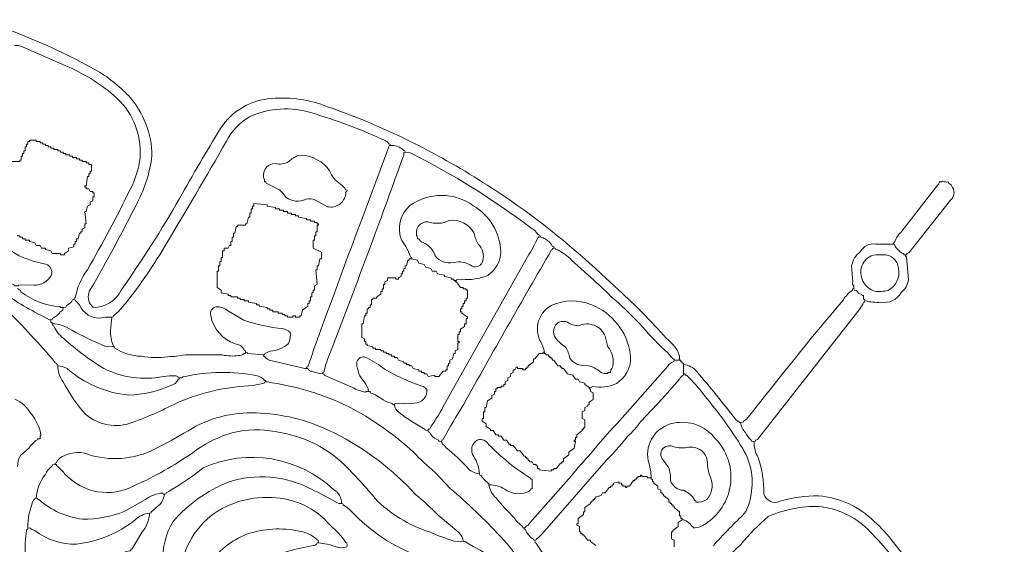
# Model space of a CAD drawing. Header units: millimetres. Extents: x 3818 to 296698, y 517 to 278183.
# Tile 5 of 5: x 112352 to 280946, y 178097 to 267945. Entities that reach past the tile are written whole.
import ezdxf

# ---------------------------------------------------------------- set-up
doc = ezdxf.new("R2010")
doc.units = ezdxf.units.MM
for name, color, linetype, lineweight in [('01_MAIN_BUILDING_CLOSED', 7, 'Continuous', 13), ('02_PERIPHERAL_BUILDINGS', 7, 'Continuous', 13), ('03_POOLS_AND_WATER', 7, 'Continuous', 13), ('04_PATHS_ISLANDS_AND_BRIDGES', 7, 'Continuous', 13)]:
    doc.layers.add(name, color=color, linetype=linetype, lineweight=lineweight)

msp = doc.modelspace()

# ---------------------------------------------------------------- linework, layer by layer
at = {"layer": '01_MAIN_BUILDING_CLOSED', "linetype": 'Continuous'}
msp.add_lwpolyline([(111997, 191450, -0.1554061), (112472, 193317), (113946, 194619, -0.0986805), (115347, 195996), (115416, 196158), (115856, 196181), (115861, 196629), (115990, 196712, 0.1470855), (114308, 200419, 0.1593665), (111528, 202963, 0.1168201)], format="xyb", dxfattribs=at)
at = {"layer": '02_PERIPHERAL_BUILDINGS', "linetype": 'Continuous'}
for points in [[(186921, 223264), (186921, 223032), (187153, 223032), (187847, 222106), (188310, 222106), (188310, 221875), (188773, 221875), (188773, 221644), (189005, 221644), (189005, 220255), (188773, 220255), (188773, 219792), (188542, 219792), (188542, 219329), (188310, 219329), (188310, 218866), (188079, 218866), (188079, 218403), (187847, 218403), (187847, 217940), (188079, 217940), (188079, 217708), (189005, 217014), (189005, 216782), (188773, 216782), (188773, 215856), (188542, 215856), (188542, 215394), (187847, 214931), (187847, 214468), (187616, 214468), (187616, 214005), (187384, 214005), (187384, 212847), (187616, 212847), (187616, 212616), (187384, 212616), (187384, 211458), (186921, 211227), (186921, 210764), (186690, 210764), (186458, 209838), (185995, 209606), (185995, 209144), (185764, 209144), (185764, 208681), (185532, 208681), (185532, 207986), (185301, 207986), (185301, 207755), (184838, 207755), (184144, 206829), (183449, 206829), (183449, 207060), (182292, 206829), (182060, 207292), (181597, 207292), (181597, 207523), (181134, 207523), (181134, 207755), (180671, 207755), (180671, 207986), (179745, 208218), (179514, 208681), (179051, 208681), (179051, 208912), (178588, 208912), (178588, 209144), (178125, 209144), (178125, 209375), (177199, 209606), (176968, 210069), (176505, 210069), (176505, 210301), (176042, 210301), (176042, 210532), (175579, 210532), (175579, 210764), (175116, 210764), (175116, 210995), (174653, 210995), (174653, 211227), (174190, 211227), (174190, 211458), (173264, 211458), (173264, 211690), (172801, 211690), (172801, 211921), (171875, 212153), (171875, 212384), (171644, 212384), (171644, 212847), (171412, 212847), (171412, 213310), (170949, 213542), (170949, 215856), (171181, 215856), (171412, 217245), (171644, 217245), (171644, 217708), (171875, 217708), (171875, 218403), (172106, 218403), (172106, 218634), (172338, 218634), (172338, 219097), (172569, 219097), (172569, 220023), (172801, 220023), (172801, 220255), (173495, 220255), (173495, 220486), (174190, 220949), (174190, 221412), (174421, 221412), (174421, 221875), (174653, 221875), (174653, 222569), (174884, 222569), (174884, 223032), (175347, 223264), (175347, 223727), (176736, 223727), (176736, 223495), (177199, 223495), (177199, 223727), (177662, 223958), (177662, 224421), (177894, 224421), (177894, 224884), (178125, 224884), (178125, 225347), (178356, 225347), (178356, 225810), (178588, 225810), (178819, 226736), (179051, 226736), (179051, 226968), (179514, 226968), (180440, 226736), (180671, 226273), (181597, 226042), (181829, 225579), (182755, 225347), (182986, 224884), (183681, 224884), (183912, 224421), (185069, 224190), (185069, 223958), (186227, 223727), (186227, 223495), (186690, 223495), (186690, 223264)], [(209838, 204977), (209838, 204745), (210069, 204745), (210069, 204282), (210532, 204051), (210532, 202894), (209838, 202431), (209838, 201968), (209606, 201968), (209606, 201736), (209144, 201505), (209144, 201042), (208681, 200810), (208681, 199653), (209144, 199421), (209144, 198032), (208912, 198032), (208912, 197801), (208681, 197801), (208681, 197569), (207755, 196875), (207755, 196412), (207523, 196412), (207523, 195949), (207292, 195949), (207292, 195718), (207523, 195718), (207292, 194560), (206366, 193866), (206366, 193403), (205440, 192708), (205440, 192245), (205208, 192245), (205208, 192014), (204977, 192014), (204282, 191088), (203819, 191088), (203819, 190856), (203356, 190856), (203356, 190625), (201273, 190856), (201273, 191088), (201042, 191088), (201042, 191551), (200810, 191551), (200810, 191782), (200347, 191782), (200116, 192245), (199653, 192245), (199653, 192477), (199421, 192477), (199421, 192708), (199190, 192708), (199190, 192940), (198958, 192940), (198958, 193171), (198727, 193171), (198032, 194097), (197569, 194097), (196875, 195023), (196412, 195023), (196412, 195255), (196181, 195255), (195718, 195949), (195255, 195949), (194792, 196644), (194329, 196644), (194329, 196875), (193866, 196875), (193403, 197569), (192940, 197569), (192940, 197801), (192245, 198264), (192245, 198727), (191551, 199190), (191551, 199653), (191782, 199653), (191782, 200810), (192014, 200810), (192014, 201505), (192245, 201505), (192477, 202662), (193171, 203125), (193171, 203588), (193634, 203819), (193634, 204282), (193866, 204282), (193866, 204745), (194097, 204745), (194097, 204977), (194792, 204977), (194792, 205208), (195255, 205208), (195255, 205440), (195486, 205440), (195486, 205903), (195949, 206134), (195949, 206597), (196412, 206829), (196412, 207292), (196875, 207523), (196875, 207986), (197106, 207986), (197338, 208449), (197569, 208449), (197569, 208218), (198495, 208218), (198495, 207986), (198958, 207986), (198958, 208218), (199190, 208218), (199190, 208449), (199421, 208449), (199421, 208681), (200347, 209375), (200347, 209838), (200579, 209838), (201273, 210764), (201968, 210764), (201968, 210995), (202199, 210995), (202199, 210764), (202431, 210764), (202431, 210532), (202894, 210532), (202894, 210301), (203125, 210301), (203125, 210069), (203356, 210069), (203356, 209838), (203588, 209838), (203588, 209606), (203819, 209606), (204514, 208681), (204977, 208681), (204977, 208449), (205208, 208449), (205208, 208218), (205440, 208218), (206134, 207292), (207060, 207060), (207523, 206366), (207986, 206366), (208218, 205903), (209144, 205671), (209144, 205440)]]:
    msp.add_lwpolyline(points, close=True, dxfattribs=at)
msp.add_lwpolyline([(224421, 177662), (224421, 178819), (223958, 179051), (223958, 180208), (224190, 180208), (224190, 180440), (225116, 181134), (225116, 181829), (225810, 182292), (225810, 182523), (225579, 182523), (225579, 182986), (225347, 182986), (225347, 183681), (224421, 184375), (224421, 184606), (224190, 184606), (224190, 184838), (223958, 184838), (223958, 185069), (223727, 185069), (223727, 185301), (223495, 185301), (223495, 185764), (222569, 186458), (222569, 186690), (222338, 186690), (222338, 186921), (222106, 186921), (222106, 187384), (221644, 187616), (221644, 188079), (220949, 188542), (220949, 188773), (220718, 188773), (220718, 189236), (220486, 189236), (220486, 189468), (219792, 189468), (219792, 189699), (218866, 189699), (218866, 189931), (218634, 189931), (218634, 189699), (218171, 189699), (218171, 189468), (217940, 189468), (217940, 189236), (217708, 189236), (217708, 189005), (217477, 189005), (216782, 188079), (216319, 188079), (216319, 187847), (216088, 187847), (216088, 188079), (215625, 188079), (215625, 188310), (215394, 188310), (215394, 188542), (214931, 188542), (214931, 188773), (214005, 188542), (214005, 188310), (213773, 188310), (213773, 188079), (213542, 188079), (213542, 187847), (213310, 187847), (212616, 186921), (212153, 186921), (211921, 186458), (210995, 186227), (210995, 185995), (210764, 185995), (210764, 185764), (210532, 185764), (210532, 185532), (210301, 185532), (210301, 185301), (210069, 185301), (210069, 185069), (209144, 184375), (209144, 183681), (208912, 183681), (208912, 183218), (207986, 182523), (207986, 181597), (207755, 181597), (207755, 181366), (208218, 181134), (208218, 180208), (208449, 180208), (208449, 179977), (208681, 179977), (208681, 179745), (208912, 179745), (209606, 178819), (210069, 178819), (210069, 178588), (210995, 177894)], dxfattribs=at)
at = {"layer": '03_POOLS_AND_WATER', "linetype": 'Continuous'}
for points in [[(161458, 208218), (161483, 208456), (161668, 208506, -0.0045951), (170920, 233710), (175576, 246148), (175590, 246370), (175810, 246412, -0.1148855), (177021, 246231, -0.1611988), (178122, 245518), (178324, 245485), (178356, 245255), (178142, 245206), (178122, 244768, -0.0044551), (170226, 223293), (166052, 212189, 0.0563428), (164433, 207593), (164257, 207533), (164236, 207292, -0.0788701), (162372, 207739, -0.3144229), (161692, 208189)], [(179514, 226968), (179489, 227206), (179304, 227256, 0.0805102), (177786, 230101, -0.3209366), (179156, 236122, -0.3198293), (190022, 236087, -0.2551888), (194743, 228163, -0.2442608), (192505, 224161, -0.126403), (188094, 223483), (187228, 223456), (187164, 223284), (186921, 223264), (186690, 223264), (186690, 223495), (186227, 223495), (186227, 223727), (185069, 223958), (185069, 224190), (183912, 224421), (183681, 224884), (182986, 224884), (182755, 225347), (181829, 225579), (181597, 226042), (180671, 226273), (180440, 226736)], [(185887, 233555, -0.2070932), (182244, 233348, 0.4375006), (180272, 231400), (180288, 230979), (180424, 230886), (180440, 230440), (180668, 230437, 0.2160282), (181414, 229794, -0.2076625), (183513, 227495, 0.302057), (186591, 226373, -0.2076907), (189844, 225729, 0.4622024), (191652, 226635, 0.2699366), (190862, 229520, -0.0828471), (190148, 231352, 0.3210645)], [(202199, 210995, 0.0808992), (201442, 213016, -0.4609784), (204257, 219354, -0.1949203), (210961, 218831, -0.2655131), (216965, 210070, -0.2571067), (214522, 205617, -0.1521974), (210380, 205141), (210294, 205014), (209838, 204977), (209144, 205440), (209144, 205671), (208218, 205903), (207986, 206366), (207523, 206366), (207060, 207060), (206134, 207292), (205440, 208218), (205208, 208218), (205208, 208449), (204977, 208449), (204977, 208681), (204514, 208681), (203819, 209606), (203588, 209606), (203588, 209838), (203356, 209838), (203356, 210069), (203125, 210069), (203125, 210301), (202894, 210301), (202894, 210532), (202431, 210532), (202431, 210764), (202199, 210764)], [(204671, 216161, 0.4261352), (204139, 213399, 0.0599572), (205823, 211841, -0.1253347), (206524, 209996, 0.2967333), (209313, 208765, -0.1361494), (211915, 207521, 0.1404782), (212999, 207379), (213089, 207515), (213298, 207536), (213542, 207523), (213561, 207967, 0.2160567), (213955, 208960, 0.2104108), (213074, 211917), (212601, 213758, 0.4241999), (208119, 215542, -0.1670322), (206178, 216132, 0.1774479)]]:
    msp.add_lwpolyline(points, format="xyb", close=True, dxfattribs=at)
at = {"layer": '04_PATHS_ISLANDS_AND_BRIDGES', "linetype": 'Continuous'}
for points in [[(105642, 267911, -0.0470377), (125335, 259363, -0.0707334), (131035, 254878, -0.1837198), (134999, 244626, -0.0908129), (132523, 236690, -0.0148416), (124504, 221793, 0.3076387), (124488, 219163), (124632, 219077), (124690, 218903), (124884, 218866), (124884, 218634, 0.2868291), (129749, 221640, 0.0225871), (139742, 237341, -0.0108938), (146743, 249322, -0.2378923), (155508, 254445, -0.1157602), (165075, 253038, -0.0368128), (181564, 245916, -0.0274861), (193939, 238615, -0.042709), (211921, 224421), (214931, 221644, -0.0247487), (223090, 213368, -0.0933219), (225126, 211007, -0.1077048), (225347, 209606), (224421, 209606), (224390, 209838), (224190, 209873, 0.0558669), (222743, 211400, -0.0255206), (218461, 215914, 0.0239833), (213600, 220544, 0.029699), (210127, 223785), (206860, 226767, 0.0577327), (204489, 228546), (204114, 228616), (204059, 228797), (203819, 228819), (203793, 229056), (203604, 229103, 0.179547), (202357, 230365, 0.1666981), (201567, 230699), (201513, 230880), (201273, 230903), (201246, 231138), (201052, 231180, 0.1470818), (199884, 232292, 0.0463656), (179199, 245154), (178356, 245255), (178324, 245485), (178122, 245518, 0.1611988), (177021, 246231, 0.1148855), (175810, 246412), (175779, 246643), (175578, 246678, 0.170863), (174352, 247500, 0.0362127), (162384, 251968, 0.1886273), (151695, 251314, 0.1409979), (147758, 247150, -0.0054984), (137153, 229051, -0.037839), (129918, 218693, -0.0558503), (128392, 217245), (128356, 217045), (128125, 217014), (126983, 216990, -0.3457222), (122817, 218650, 0.1339867), (121910, 219791), (121875, 219992), (121644, 220023), (121666, 220264), (121845, 220320, -0.1063947), (123945, 225129, 0.0183568), (131266, 238872, 0.0926089), (132974, 244341, 0.2416997), (128414, 255035, 0.0730163), (120254, 260069), (112843, 263304, 0.1172882), (111458, 263542)], [(111984, 221902, -0.1910804), (112569, 221364, 0.1527782), (119242, 218806), (119333, 218674), (119792, 218634), (120227, 218697, -0.2333534), (120657, 219161, 0.1658391), (121412, 219992), (121644, 220023), (121666, 220264), (121845, 220320, -0.1063947), (123945, 225129, 0.0183568), (131266, 238872, 0.0926089), (132974, 244341, 0.2416997), (128414, 255035, 0.0730163), (120254, 260069), (112843, 263304, 0.1172882), (111458, 263542)], [(112234, 227511, 0.0589382), (116825, 226084, -0.4389456), (117747, 224146, -0.2806225), (114808, 222485), (112228, 222530)], [(109698, 221041, 0.0338176), (117462, 216567), (117708, 216551), (117940, 216582), (117977, 216781, 0.069604), (119144, 217660, -0.1909696), (119729, 218199), (119792, 218634), (119333, 218674), (119242, 218806, -0.1527782), (112569, 221364, 0.1910804), (111984, 221902)], [(109698, 221041, 0.0338176), (117462, 216567), (117708, 216551), (117708, 216088), (117940, 216088), (117940, 215856), (117965, 215619), (118151, 215570, 0.1425957), (119865, 213384, 0.047174), (126738, 208220, 0.1629162), (136928, 206822, -0.0661209), (139110, 206942), (139420, 206816), (139465, 206626), (139699, 206597), (139673, 206361), (139483, 206315, -0.2374119), (138209, 205309, -0.0972199), (130943, 203633, -0.1522355), (120461, 208193, 0.1252751), (118866, 208681), (118834, 208912), (118634, 208947), (118581, 209118), (118437, 209195, 0.0264166), (114294, 213831, 0.0448186), (109706, 218502, 0.028808)], [(198702, 174166, 0.0512828), (194692, 179415, 0.0299156), (186053, 187674), (183480, 190424, -0.032911), (179776, 193897, 0.0732507), (167509, 202231, 0.0713634), (154772, 205898), (154514, 205903), (154276, 205878), (154225, 205694), (152330, 205308, 0.0862928), (139800, 202561, -0.0267394), (131621, 198934, -0.2682284), (123696, 200317, -0.0692551), (119805, 205916, -0.1656067), (118866, 208681), (118834, 208912), (118634, 208947), (118581, 209118), (118437, 209195, 0.0264166), (114294, 213831, 0.0448186), (109706, 218502, 0.028808)], [(204442, 173427, -0.0462657), (200785, 178304), (200631, 178373), (200579, 178819), (200342, 178846), (200297, 179036), (200112, 179074, -0.1263831), (198942, 180619), (198753, 180666), (198727, 180903), (198495, 180934), (198460, 181134, -0.085025), (197007, 182655, -0.0295468), (193923, 186052, -0.1901145), (192708, 188310), (192677, 188542), (192477, 188577), (192424, 188747, -0.0882393), (191319, 189895), (191119, 189931), (191088, 190162, -0.1744047), (189187, 191039, 0.0434761), (185364, 194623, 0.1576955), (184669, 195282), (184606, 195718), (184160, 195769), (184090, 195923), (183777, 196055, -0.1962191), (182507, 197286), (182318, 197333), (182292, 197569), (181844, 197620), (181771, 197771, -0.037004), (177304, 200684, -0.2160774), (176505, 201968), (176267, 201993), (176218, 202179, -0.0601181), (174596, 202837, 0.060951), (172391, 204068), (172343, 204257), (172106, 204282), (171658, 204253), (171584, 204138, -0.0918106), (169329, 204977), (164510, 207068), (164469, 207262), (164236, 207292, -0.0788701), (162372, 207739, -0.3144229), (161692, 208189), (161458, 208218), (161204, 208226), (155585, 209520, -0.2101752), (154283, 210267), (154082, 210301), (154051, 210532), (151348, 210803), (151285, 210975), (151042, 210995), (151005, 210770), (150790, 210749, -0.1863197), (149779, 210407, -0.0839952), (147094, 210520), (140739, 210565, -0.0596206), (137684, 210233, -0.0825002), (133214, 210298, -0.1354837), (128630, 211697), (128590, 211892), (128356, 211921), (127046, 212003, -0.0275205), (121258, 214776, 0.1471472), (117940, 215856), (117965, 215619), (118151, 215570, 0.1425957), (119865, 213384, 0.047174), (126738, 208220, 0.1629162), (136928, 206822, -0.0661209), (139110, 206942), (139420, 206816), (139465, 206626), (139699, 206597), (140157, 206637), (140247, 206771), (140461, 206779, -0.1088181), (153013, 206948, -0.2013745), (154282, 206169), (154482, 206134), (154514, 205903), (154772, 205898, -0.0713634), (167509, 202231, -0.0732507), (179776, 193897, 0.032911), (183480, 190424), (186053, 187674, -0.0299156), (194692, 179415, -0.0512828), (198702, 174166, -0.1891652)], [(280903, 148958, 0.0608296), (261971, 178407, 0.0529061), (258650, 182029, 0.1782082), (249122, 186390, 0.08083), (242552, 185458, -0.4561996), (239757, 186747, 0.0936774), (238798, 192965, -0.1303796), (238079, 195718), (237644, 195781), (237590, 195950, -0.1166424), (236610, 197258, -0.1529524), (235764, 198958), (235527, 198984), (235481, 199173, -0.2341725), (234927, 199513, 0.0104976), (228294, 207692, 0.1935307), (226042, 208912), (226042, 207292), (226278, 207266), (226325, 207077), (226513, 207042, -0.0449347), (229545, 203620, -0.0400611), (236150, 194483, -0.1991424), (237473, 186138, -0.158704), (236153, 183060, 0.019165), (231134, 177894, -0.0122608)], [(231134, 177894, -0.019165), (236153, 183060, 0.158704), (237473, 186138, 0.1991424), (236150, 194483, 0.0400611), (229545, 203620, 0.0449347), (226513, 207042), (226325, 207077), (226278, 207266), (226042, 207292), (226010, 207060, 0.2031499), (225315, 206396), (222394, 203069), (218708, 199116, -0.0373513), (216419, 196544, -0.0227147), (212384, 192014), (201794, 179919, -0.0960436), (200846, 179051), (200810, 178851), (200579, 178819), (200631, 178373), (200785, 178304, 0.0462657), (204442, 173427, 0.2399862)], [(111528, 202963, -0.1593665), (114308, 200419, -0.1470855), (115990, 196712), (115861, 196629), (115856, 196181), (115416, 196158), (115347, 195996, 0.0986805), (113946, 194619), (112472, 193317, 0.1554061), (111997, 191450, -0.1220663)], [(113350, 176117, -0.076342), (113564, 180613), (113748, 180665), (113773, 180903, -0.1143971), (114742, 185694), (114901, 185758), (114932, 185963), (115162, 185995, -0.1435083), (116690, 190022, -0.0975331), (117913, 191550), (117968, 191719), (118403, 191782), (118429, 192019), (118618, 192066, -0.2246684), (119948, 193246, -0.2327059), (124572, 193322, 0.1991631), (136227, 194792, 0.0239152), (141860, 197955, -0.1479246), (153588, 200578, -0.1051441), (166319, 197106, -0.0905663), (180151, 186632, -0.026605), (184011, 183085), (187536, 180129, -0.1450958), (188310, 178588), (188758, 178538), (188830, 178387, -0.0332133), (197961, 172733)], [(210995, 177894), (210069, 178588), (210069, 178819), (209606, 178819), (208912, 179745), (208681, 179745), (208681, 179977), (208449, 179977), (208449, 180208), (208218, 180208), (208218, 181134), (207755, 181366), (207755, 181597), (207986, 181597), (207986, 182523), (208912, 183218), (208912, 183681), (209144, 183681), (209144, 184375), (210069, 185069), (210069, 185301), (210301, 185301), (210301, 185532), (210532, 185532), (210532, 185764), (210764, 185764), (210764, 185995), (210995, 185995), (210995, 186227), (211921, 186458), (212153, 186921), (212616, 186921), (213310, 187847), (213542, 187847), (213542, 188079), (213773, 188079), (213773, 188310), (214005, 188310), (214005, 188542), (214931, 188773), (214931, 188542), (215394, 188542), (215394, 188310), (215625, 188310), (215625, 188079), (216088, 188079), (216088, 187847), (216319, 187847), (216319, 188079), (216782, 188079), (217477, 189005), (217708, 189005), (217708, 189236), (217940, 189236), (217940, 189468), (218171, 189468), (218171, 189699), (218634, 189699), (218634, 189931), (218866, 189931), (218866, 189699), (219792, 189699), (219792, 189468), (220486, 189468, 0.0731501), (219967, 192421, -0.4128697), (224302, 198846, -0.2855214), (231423, 196238, -0.4611676), (230161, 181876, -0.182224), (227662, 180903), (227662, 181135), (227467, 181171, 0.171815), (226058, 182276), (225810, 182292), (225116, 181829), (225116, 181134), (224190, 180440), (224190, 180208), (223958, 180208), (223958, 179051), (224421, 178819), (224421, 177662)], [(180839, 175978, -0.1139359), (169153, 183737, 0.0634461), (167745, 184840), (167709, 185038), (167477, 185069, 0.2755887), (166148, 187444, 0.303093), (143765, 191189, -0.0458733), (138264, 187431, -0.1159301), (137426, 186915), (137386, 186719), (137153, 186690), (136911, 186709), (136851, 186877, 0.1449134), (133911, 185765), (130339, 183782, -0.1006419), (123130, 182393, -0.1475365), (115634, 185746), (115446, 185781), (115399, 185969), (115162, 185995, -0.1435083), (116690, 190022, -0.0975331), (117913, 191550), (117968, 191719), (118403, 191782), (118634, 191751), (118670, 191551, -0.0694349), (120050, 190189, 0.3437759), (131996, 188143, 0.0454275), (141915, 193734, -0.111207), (149791, 197432, -0.0972394), (156964, 197242, -0.1753213), (169271, 190336, -0.0265856), (173206, 185938, 0.1210171), (182523, 180209, 0.0288414), (186763, 178662), (188310, 178588), (188758, 178538), (188830, 178387, -0.0332133), (197961, 172733)], [(136921, 175116, -0.1535503), (138617, 181985, -0.1215355), (148068, 188737, -0.2050148), (162307, 187539, -0.0257234), (166530, 185289, 0.1628626), (167477, 185069, 0.2755887), (166148, 187444, 0.303093), (143765, 191189, -0.0458733), (138264, 187431, -0.1159301), (137426, 186915), (137386, 186719), (137153, 186690, -0.2375821), (135714, 184425, -0.1163405), (134873, 183680), (134838, 183480), (134606, 183449, -0.156194), (133291, 180135), (131546, 177277)], [(136921, 175116, -0.1535503), (138617, 181985, -0.1215355), (148068, 188737, -0.2050148), (162307, 187539, -0.0257234), (166530, 185289, 0.1628626), (167477, 185069), (167709, 185038), (167745, 184840, -0.0634461), (169153, 183737, 0.1139359), (180839, 175978, -0.0146767)], [(168403, 177894), (168351, 178340), (168196, 178409, 0.0713577), (165567, 181308, 0.2160346), (155539, 186094, 0.1042484), (149277, 185214, 0.2400813), (140470, 176201, 0.2770723)], [(225347, 167477, -0.0097756), (235822, 178067, -0.0484622), (240538, 182841, -0.111208), (249178, 184594, -0.1660038), (257554, 180702, -0.0316156), (264268, 172832, -0.1161947)], [(264268, 172832, 0.0316156), (257554, 180702, 0.1660038), (249178, 184594, 0.111208), (240538, 182841, 0.0484622), (235822, 178067, 0.0097756), (225347, 167477, -0.0706357)], [(166366, 177709, 0.0646997), (163542, 178356), (163308, 178328, -0.316106), (162626, 177880, 0.0469324)]]:
    msp.add_lwpolyline(points, format="xyb", dxfattribs=at)
for points in [[(175810, 246412), (175779, 246643), (175578, 246678, 0.170863), (174352, 247500, 0.0362127), (162384, 251968, 0.1886273), (151695, 251314, 0.1409979), (147758, 247150, -0.0054984), (137153, 229051, -0.037839), (129918, 218693, -0.0558503), (128392, 217245), (128356, 217045), (128125, 217014), (127898, 214699, 0.1027415), (128342, 212170), (128356, 211921), (128590, 211892), (128630, 211697, 0.1354837), (133214, 210298, 0.0825002), (137684, 210233, 0.0596206), (140739, 210565), (147094, 210520, 0.0839952), (149779, 210407, 0.1863197), (150790, 210749), (151005, 210770), (151042, 210995), (151016, 211232), (150827, 211279, 0.2712737), (149246, 212440, -0.2633063), (145056, 217265, -0.4453702), (145994, 218794, -0.174357), (148113, 218020), (150748, 216488, 0.0607703), (157410, 215049), (158404, 214654), (158447, 214465), (158681, 214468, -0.1520358), (158356, 212477, -0.1793126), (155254, 211182), (154320, 210761), (154283, 210563), (154051, 210532), (154082, 210301), (154283, 210267, 0.2101752), (155585, 209520), (161204, 208226), (161458, 208218), (161483, 208456), (161668, 208506, -0.0045951), (170920, 233710), (175576, 246148), (175590, 246370)], [(159968, 244662, 0.0874868), (158431, 243653, -0.19706), (156137, 243315, 0.4444239), (154113, 241124), (154130, 240702), (154266, 240608), (154282, 240162), (154511, 240159), (154551, 239968), (156852, 238797, -0.0719766), (157913, 237542, 0.2886818), (161378, 237222, -0.1705194), (162977, 237051), (165073, 235918, 0.4399802), (168172, 238054), (168186, 238481), (168363, 238542), (168403, 238773), (168163, 238782, 0.1320102), (167302, 239755, -0.1425123), (165419, 242039, 0.2352002), (160553, 244759)], [(164236, 207292), (164257, 207533), (164433, 207593, -0.0563428), (166052, 212189), (170226, 223293, 0.0044551), (178122, 244768), (178142, 245206), (178356, 245255), (179199, 245154, -0.0463656), (199884, 232292, -0.1470818), (201052, 231180), (201246, 231138), (201273, 230903), (201248, 230665), (201062, 230616, -0.0483078), (199289, 227331), (184882, 201692, -0.0226843), (182521, 197838), (182323, 197801), (182292, 197569), (181844, 197620), (181771, 197771, -0.037004), (177304, 200684, -0.2160774), (176505, 201968), (176556, 202179), (179932, 202244, 0.4500517), (182060, 204745), (181827, 204744), (181786, 204934), (181603, 204983), (181501, 205113, -0.0586926), (174514, 208310, 0.072762), (171356, 210191, 0.4533337), (170080, 209098, 0.1880476), (171395, 205886, -0.1147675), (172106, 204282), (171658, 204253), (171584, 204138, -0.0918106), (169329, 204977), (164510, 207068), (164469, 207262)], [(261921, 229514), (261946, 229751), (262133, 229801, -0.1094532), (263408, 231731), (269586, 239672), (269759, 239730), (269792, 240162), (270227, 240155), (270295, 240268, 0.1023477), (271412, 240162), (271413, 239931, -0.2127017), (272086, 239220, -0.3793525), (271740, 237056), (264592, 228018), (264282, 227883), (264240, 227690), (264005, 227662), (263768, 227688), (263721, 227877, -0.1779596), (262910, 228419, -0.2033238), (262144, 229474)], [(179514, 226968), (179489, 227206), (179304, 227256, 0.0805102), (177786, 230101, -0.3209366), (179156, 236122, -0.3198293), (190022, 236087, -0.2551888), (194743, 228163, -0.2442608), (192505, 224161, -0.126403), (188094, 223483), (187228, 223456), (187164, 223284), (186921, 223264), (186921, 223032), (187153, 223032), (187847, 222106), (188310, 222106), (188310, 221875), (188773, 221875), (188773, 221644), (189005, 221644), (189005, 220255), (188773, 220255), (188773, 219792), (188542, 219792), (188542, 219329), (188310, 219329), (188310, 218866), (188079, 218866), (188079, 218403), (187847, 218403), (187847, 217940), (188079, 217940), (188079, 217708), (189005, 217014), (189005, 216782), (188773, 216782), (188773, 215856), (188542, 215856), (188542, 215394), (187847, 214931), (187847, 214468), (187616, 214468), (187616, 214005), (187384, 214005), (187384, 212847), (187616, 212847), (187616, 212616), (187384, 212616), (187384, 211458), (186921, 211227), (186921, 210764), (186690, 210764), (186458, 209838), (185995, 209606), (185995, 209144), (185764, 209144), (185764, 208681), (185532, 208681), (185532, 207986), (185301, 207986), (185301, 207755), (184838, 207755), (184144, 206829), (183449, 206829), (183449, 207060), (182292, 206829), (182060, 207292), (181597, 207292), (181597, 207523), (181134, 207523), (181134, 207755), (180671, 207755), (180671, 207986), (179745, 208218), (179514, 208681), (179051, 208681), (179051, 208912), (178588, 208912), (178588, 209144), (178125, 209144), (178125, 209375), (177199, 209606), (176968, 210069), (176505, 210069), (176505, 210301), (176042, 210301), (176042, 210532), (175579, 210532), (175579, 210764), (175116, 210764), (175116, 210995), (174653, 210995), (174653, 211227), (174190, 211227), (174190, 211458), (173264, 211458), (173264, 211690), (172801, 211690), (172801, 211921), (171875, 212153), (171875, 212384), (171644, 212384), (171644, 212847), (171412, 212847), (171412, 213310), (170949, 213542), (170949, 215856), (171181, 215856), (171412, 217245), (171644, 217245), (171644, 217708), (171875, 217708), (171875, 218403), (172106, 218403), (172106, 218634), (172338, 218634), (172338, 219097), (172569, 219097), (172569, 220023), (172801, 220023), (172801, 220255), (173495, 220255), (173495, 220486), (174190, 220949), (174190, 221412), (174421, 221412), (174421, 221875), (174653, 221875), (174653, 222569), (174884, 222569), (174884, 223032), (175347, 223264), (175347, 223727), (176736, 223727), (176736, 223495), (177199, 223495), (177199, 223727), (177662, 223958), (177662, 224421), (177894, 224421), (177894, 224884), (178125, 224884), (178125, 225347), (178356, 225347), (178356, 225810), (178588, 225810), (178819, 226736), (179051, 226736), (179051, 226968)], [(106597, 225347, 0.095368), (105851, 227148, -0.2166189), (105177, 229789, -0.4612145), (107591, 230276), (112234, 227511, 0.0589382), (116825, 226084, -0.4389456), (117747, 224146, -0.2806225), (114808, 222485), (112228, 222530), (112164, 222358), (111921, 222338), (111473, 222388), (111399, 222537, -0.0767215), (107527, 224656, -0.2166929), (106829, 225316)], [(201273, 230903), (201248, 230665), (201062, 230616, -0.0483078), (199289, 227331), (184882, 201692, -0.0226843), (182521, 197838), (182323, 197801), (182292, 197569), (182318, 197333), (182507, 197286, 0.1962191), (183777, 196055), (184090, 195923), (184160, 195769), (184606, 195718), (184636, 195951), (184831, 195991, -0.0161313), (188387, 202122, -0.0042021), (203412, 228505), (203565, 228576), (203592, 228785), (203819, 228819), (203793, 229056), (203604, 229103, 0.179547), (202357, 230365, 0.1666981), (201567, 230699), (201513, 230880)], [(264005, 227662), (264024, 227419), (264197, 227356), (264518, 223412, -0.2017924), (263279, 221212, -0.3225293), (259838, 219560, -0.0829924), (257060, 219792), (257037, 220031), (256855, 220085), (256829, 220718), (256592, 220713), (256540, 220892, -0.2229135), (255624, 221569), (255247, 221651), (255208, 221875), (255169, 222334, -0.3050787), (255001, 223060), (254788, 225792, -0.1809118), (256292, 228199, -0.3302589), (258913, 229513), (261921, 229514), (262144, 229474, 0.2033238), (262910, 228419, 0.1779596), (263721, 227877), (263768, 227688)], [(184606, 195718), (184636, 195951), (184831, 195991, -0.0161313), (188387, 202122, -0.0042021), (203412, 228505), (203565, 228576), (203592, 228785), (203819, 228819), (204059, 228797), (204114, 228616), (204489, 228546, -0.0577327), (206860, 226767), (210127, 223785, -0.029699), (213600, 220544, -0.0239833), (218461, 215914, 0.0255206), (222743, 211400, -0.0558669), (224190, 209873), (224390, 209838), (224421, 209606), (224382, 209383, 0.201064), (223323, 208621), (214641, 198785, 0.0250184), (210119, 193585, 0.0263732), (206770, 189757), (199711, 181771, -0.1355062), (198994, 181134), (198958, 180934), (198727, 180903), (198495, 180934), (198460, 181134, -0.085025), (197007, 182655, -0.0295468), (193923, 186052, -0.1901145), (192708, 188310, -0.1337695), (195409, 187538, 0.240921), (199133, 186978, 0.235542), (199884, 187616), (200116, 187616), (200116, 189236), (199882, 189234), (199842, 189425, -0.0612056), (192650, 195197, 0.3261617), (190776, 196017, 0.4399668), (190100, 193109, -0.1313109), (191088, 190162, -0.1744047), (189187, 191039, 0.0434761), (185364, 194623, 0.1576955), (184669, 195282)], [(258143, 227505, 0.4578297), (256912, 222884, 0.184975), (258720, 221451, 0.0909768), (261070, 221569, 0.3260477), (262832, 225332, 0.443218), (259837, 227661, 0.0870791)], [(257060, 219792), (257034, 219555), (256845, 219508, -0.0718813), (255439, 217477), (238686, 196053), (238361, 195934), (238315, 195744), (238079, 195718), (237644, 195781), (237590, 195950, -0.1166424), (236610, 197258, -0.1529524), (235764, 198958), (236210, 199010), (236279, 199165), (236830, 199513, -0.0094092), (253388, 219992, -0.0841973), (254941, 221644), (254977, 221844), (255208, 221875), (255247, 221651), (255624, 221569, 0.2229135), (256540, 220892), (256592, 220713), (256829, 220718), (256855, 220085), (257037, 220031)], [(121644, 220023), (121412, 219992, -0.1658391), (120657, 219161, 0.2333534), (120227, 218697), (119792, 218634), (119729, 218199, 0.1909696), (119144, 217660, -0.069604), (117977, 216781), (117940, 216582), (117708, 216551), (117708, 216088), (117940, 216088), (117940, 215856, -0.1471472), (121258, 214776, 0.0275205), (127046, 212003), (128356, 211921), (128342, 212170, -0.1027415), (127898, 214699), (128125, 217014), (126983, 216990, -0.3457222), (122817, 218650, 0.1339867), (121910, 219791), (121875, 219992)], [(202199, 210995, 0.0808992), (201442, 213016, -0.4609784), (204257, 219354, -0.1949203), (210961, 218831, -0.2655131), (216965, 210070, -0.2571067), (214522, 205617, -0.1521974), (210380, 205141), (210294, 205014), (209838, 204977), (209838, 204745), (210069, 204745), (210069, 204282), (210532, 204051), (210532, 202894), (209838, 202431), (209838, 201968), (209606, 201968), (209606, 201736), (209144, 201505), (209144, 201042), (208681, 200810), (208681, 199653), (209144, 199421), (209144, 198032), (208912, 198032), (208912, 197801), (208681, 197801), (208681, 197569), (207755, 196875), (207755, 196412), (207523, 196412), (207523, 195949), (207292, 195949), (207292, 195718), (207523, 195718), (207292, 194560), (206366, 193866), (206366, 193403), (205440, 192708), (205440, 192245), (205208, 192245), (205208, 192014), (204977, 192014), (204282, 191088), (203819, 191088), (203819, 190856), (203356, 190856), (203356, 190625), (201273, 190856), (201273, 191088), (201042, 191088), (201042, 191551), (200810, 191551), (200810, 191782), (200347, 191782), (200116, 192245), (199653, 192245), (199653, 192477), (199421, 192477), (199421, 192708), (199190, 192708), (199190, 192940), (198958, 192940), (198958, 193171), (198727, 193171), (198032, 194097), (197569, 194097), (196875, 195023), (196412, 195023), (196412, 195255), (196181, 195255), (195718, 195949), (195255, 195949), (194792, 196644), (194329, 196644), (194329, 196875), (193866, 196875), (193403, 197569), (192940, 197569), (192940, 197801), (192245, 198264), (192245, 198727), (191551, 199190), (191551, 199653), (191782, 199653), (191782, 200810), (192014, 200810), (192014, 201505), (192245, 201505), (192477, 202662), (193171, 203125), (193171, 203588), (193634, 203819), (193634, 204282), (193866, 204282), (193866, 204745), (194097, 204745), (194097, 204977), (194792, 204977), (194792, 205208), (195255, 205208), (195255, 205440), (195486, 205440), (195486, 205903), (195949, 206134), (195949, 206597), (196412, 206829), (196412, 207292), (196875, 207523), (196875, 207986), (197106, 207986), (197338, 208449), (197569, 208449), (197569, 208218), (198495, 208218), (198495, 207986), (198958, 207986), (198958, 208218), (199190, 208218), (199190, 208449), (199421, 208449), (199421, 208681), (200347, 209375), (200347, 209838), (200579, 209838), (201273, 210764), (201968, 210764), (201968, 210995)], [(151042, 210995), (151016, 211232), (150827, 211279, 0.2712737), (149246, 212440, -0.2633063), (145056, 217265, -0.4453702), (145994, 218794, -0.174357), (148113, 218020), (150748, 216488, 0.0607703), (157410, 215049), (158404, 214654), (158447, 214465), (158681, 214468, -0.1520358), (158356, 212477, -0.1793126), (155254, 211182), (154320, 210761), (154283, 210563), (154051, 210532), (151348, 210803), (151285, 210975)], [(172106, 204282, 0.1147675), (171395, 205886, -0.1880476), (170080, 209098, -0.4533337), (171356, 210191, -0.072762), (174514, 208310, 0.0586926), (181501, 205113), (181603, 204983), (181786, 204934), (181827, 204744), (182060, 204745, -0.4500517), (179932, 202244), (176556, 202179), (176505, 201968), (176267, 201993), (176218, 202179, -0.0601181), (174596, 202837, 0.060951), (172391, 204068), (172343, 204257)], [(224421, 209606), (224382, 209383, 0.201064), (223323, 208621), (214641, 198785, 0.0250184), (210119, 193585, 0.0263732), (206770, 189757), (199711, 181771, -0.1355062), (198994, 181134), (198958, 180934), (198727, 180903), (198753, 180666), (198942, 180619, 0.1263831), (200112, 179074), (200297, 179036), (200342, 178846), (200579, 178819), (200810, 178851), (200846, 179051, 0.0960436), (201794, 179919), (212384, 192014, 0.0227147), (216419, 196544, 0.0373513), (218708, 199116), (222394, 203069), (225315, 206396, -0.2031499), (226010, 207060), (226042, 207292), (226042, 208912), (226042, 209144), (225810, 209144), (225810, 209375), (225579, 209375), (225579, 209606), (225347, 209606)], [(118866, 208681, 0.1656067), (119805, 205916, 0.0692551), (123696, 200317, 0.2682284), (131621, 198934, 0.0267394), (139800, 202561, -0.0862928), (152330, 205308), (154225, 205694), (154276, 205878), (154514, 205903), (154482, 206134), (154282, 206169, 0.2013745), (153013, 206948, 0.1088181), (140461, 206779), (140247, 206771), (140157, 206637), (139699, 206597), (139673, 206361), (139483, 206315, -0.2374119), (138209, 205309, -0.0972199), (130943, 203633, -0.1522355), (120461, 208193, 0.1252751)], [(118403, 191782), (118429, 192019), (118618, 192066, -0.2246684), (119948, 193246, -0.2327059), (124572, 193322, 0.1991631), (136227, 194792, 0.0239152), (141860, 197955, -0.1479246), (153588, 200578, -0.1051441), (166319, 197106, -0.0905663), (180151, 186632, -0.026605), (184011, 183085), (187536, 180129, -0.1450958), (188310, 178588), (186763, 178662, -0.0288414), (182523, 180209, -0.1210171), (173206, 185938, 0.0265856), (169271, 190336, 0.1753213), (156964, 197242, 0.0972394), (149791, 197432, 0.111207), (141915, 193734, -0.0454275), (131996, 188143, -0.3437759), (120050, 190189, 0.0694349), (118670, 191551), (118634, 191751)], [(220486, 189468, 0.0731501), (219967, 192421, -0.4128697), (224302, 198846, -0.2855214), (231423, 196238, -0.4611676), (230161, 181876, -0.182224), (227662, 180903), (227662, 181135), (227467, 181171, 0.171815), (226058, 182276), (225810, 182292), (225810, 182523), (225579, 182523), (225579, 182986), (225347, 182986), (225347, 183681), (224421, 184375), (224421, 184606), (224190, 184606), (224190, 184838), (223958, 184838), (223958, 185069), (223727, 185069), (223727, 185301), (223495, 185301), (223495, 185764), (222569, 186458), (222569, 186690), (222338, 186690), (222338, 186921), (222106, 186921), (222106, 187384), (221644, 187616), (221644, 188079), (220949, 188542), (220949, 188773), (220718, 188773), (220718, 189236), (220486, 189236)], [(191088, 190162, 0.1313109), (190100, 193109, -0.4399668), (190776, 196017, -0.3261617), (192650, 195197, 0.0612056), (199842, 189425), (199882, 189234), (200116, 189236), (200116, 187616), (199884, 187616, -0.235542), (199133, 186978, -0.240921), (195409, 187538, 0.1337695), (192708, 188310), (192677, 188542), (192477, 188577), (192424, 188747, -0.0882393), (191319, 189895), (191119, 189931)], [(222958, 194865, 0.443474), (222369, 192739), (223465, 191289, -0.0959067), (223784, 189062, 0.3247177), (226009, 187352, -0.1892122), (227935, 185574), (228126, 185534), (228125, 185301, 0.1731331), (229992, 185748, 0.3294044), (230389, 190111, -0.0602255), (230134, 192171, 0.4628149), (226637, 194659, -0.1279425), (223916, 194968, 0.1201319)], [(137153, 186690), (136911, 186709), (136851, 186877, 0.1449134), (133911, 185765), (130339, 183782, -0.1006419), (123130, 182393, -0.1475365), (115634, 185746), (115446, 185781), (115399, 185969), (115162, 185995), (114932, 185963), (114901, 185758), (114742, 185694, 0.1143971), (113773, 180903), (114226, 180857), (114305, 180713), (114960, 180468, 0.1762175), (122101, 178131, 0.1401705), (132094, 182257, -0.1624019), (134606, 183449), (134838, 183480), (134873, 183680, 0.1163405), (135714, 184425, 0.2375821)], [(168403, 177894), (168351, 178340), (168196, 178409, 0.0713577), (165567, 181308, 0.2160346), (155539, 186094, 0.1042484), (149277, 185214, 0.2400813), (140470, 176201, 0.2770723), (141961, 172775), (142014, 172605), (142214, 172569), (142245, 172338), (142477, 172338), (142708, 172369), (142744, 172569), (142914, 172623), (144718, 174495, -0.161153), (151210, 179808, -0.1387429), (160208, 180347, -0.160995), (163309, 178846), (163479, 178792), (163542, 178356, -0.0646997), (166366, 177709, 0.1853377), (168365, 177668)], [(134606, 183449, 0.1624019), (132094, 182257, -0.1401705), (122101, 178131, -0.1762175), (114960, 180468), (114305, 180713), (114226, 180857), (113773, 180903), (113748, 180665), (113564, 180613, 0.076342), (113350, 176117), (113522, 176053), (113542, 175810), (113790, 175795, 0.0462508), (118578, 174365, 0.1458206), (128952, 176141, -0.1070768), (131134, 176968), (131363, 177002), (131390, 177210), (131546, 177277), (133291, 180135, 0.156194)], [(163542, 178356), (163479, 178792), (163309, 178846, 0.160995), (160208, 180347, 0.1387429), (151210, 179808, 0.161153), (144718, 174495), (142914, 172623), (142744, 172569), (142708, 172369), (142477, 172338), (142536, 171899, -0.1725857), (143143, 171152, 0.1060036), (145212, 169785), (145253, 169590), (145486, 169560), (145708, 169602), (145723, 169821, -0.1187597), (149653, 173958, -0.1931259), (153768, 175559), (153819, 175347), (154057, 175372), (154108, 175557, -0.0469324), (162626, 177880, 0.316106), (163308, 178328)]]:
    msp.add_lwpolyline(points, format="xyb", close=True, dxfattribs=at)
msp.add_lwpolyline([(111921, 230903), (112384, 230903), (112384, 230671), (112847, 230671), (112847, 230440), (113310, 230440), (113310, 230208), (114005, 230208), (114005, 229977), (114931, 229745), (115162, 229282), (115856, 229282), (116088, 228819), (116782, 228819), (116782, 228588), (117708, 228356), (117940, 227894), (119329, 227894), (119329, 227662), (120023, 227662), (120023, 227894), (120718, 228356), (120718, 228819), (121644, 229051), (121644, 229514), (121875, 229514), (121875, 229977), (122106, 229977), (122106, 230440), (122338, 230440), (122569, 231366), (122801, 231366), (122801, 231597), (123032, 231597), (123032, 232060), (123495, 232292), (123495, 232986), (123727, 232986), (123495, 235069), (123727, 235069), (123958, 235995), (124421, 236227), (124421, 236690), (124884, 236921), (124884, 237616), (125116, 237616), (125116, 238310), (124884, 238310), (124884, 238542), (124421, 238542), (124190, 239005), (123727, 239005), (123727, 239236), (123495, 239236), (123495, 239468), (123727, 239468), (123958, 241088), (124190, 241088), (124190, 241551), (124421, 241551), (124421, 242014), (124653, 242014), (124653, 243171), (124190, 243171), (124190, 243403), (123727, 243403), (123727, 243634), (123032, 243634), (123032, 243866), (122569, 243866), (122569, 244097), (122106, 244097), (122106, 244329), (121412, 244329), (121412, 244560), (120949, 244560), (120949, 244792), (120255, 244792), (120255, 245023), (119792, 245023), (119792, 245255), (119329, 245255), (119329, 245486), (118866, 245486), (118866, 245718), (118171, 245718), (118171, 245949), (117708, 245949), (117708, 246181), (117245, 246181), (117245, 246412), (116782, 246412), (116782, 246644), (116319, 246644), (116319, 246875), (115856, 246875), (115856, 247106), (115162, 247106), (115162, 247338), (114005, 247338), (114005, 247106), (113773, 247106), (113773, 246644), (113542, 246644), (113542, 246181), (113310, 246181), (113310, 245486), (113079, 245486), (113079, 245023), (112847, 245023), (112847, 244560), (112616, 244560), (112616, 243866), (112384, 243866), (112384, 243634), (110532, 243634)], dxfattribs=at)
msp.add_lwpolyline([(152431, 236458), (152431, 235995), (152199, 235995), (152199, 235532), (151968, 235532), (151968, 234838), (151736, 234838), (151736, 234144), (151505, 234144), (151273, 232986), (151042, 232986), (151042, 232755), (149653, 232755), (149653, 232523), (149421, 232523), (149190, 231366), (148958, 231366), (148958, 230671), (148727, 230671), (148727, 229977), (148495, 229977), (148495, 229282), (148264, 229282), (148032, 228819), (147338, 228819), (147338, 228356), (147106, 228356), (147106, 227199), (146875, 227199), (146875, 226505), (146644, 226505), (146644, 225810), (146412, 225810), (146412, 224884), (146181, 224884), (146181, 222106), (146875, 221644), (146875, 221181), (148032, 220949), (148032, 220718), (148495, 220718), (148495, 220486), (149653, 220486), (149653, 220255), (150116, 220255), (150116, 220023), (150810, 220023), (150810, 219792), (151505, 219792), (151505, 219560), (152894, 219329), (152894, 219097), (153356, 219097), (153356, 218866), (154745, 218634), (154745, 218403), (155208, 218403), (155208, 218171), (155671, 218171), (155671, 217940), (156597, 217940), (156597, 217708), (157292, 217708), (157292, 217477), (157755, 217477), (157755, 217245), (158218, 217245), (158218, 217014), (159144, 217014), (159144, 217245), (159606, 217245), (159606, 217014), (160301, 217014), (160301, 217245), (160532, 217245), (160764, 218171), (161690, 218866), (161690, 219329), (161921, 219329), (161921, 219792), (162153, 219792), (162153, 220486), (162384, 220486), (162384, 221181), (162616, 221181), (162616, 221644), (162847, 221644), (162847, 222338), (163310, 222569), (163079, 225116), (163310, 225116), (163310, 225810), (163542, 225810), (163773, 226968), (164005, 226968), (164005, 228125), (162616, 228819), (162616, 230208), (162847, 230208), (162847, 230903), (163079, 230903), (163079, 231597), (163310, 231597), (163310, 232755), (163542, 232755), (163542, 232986), (163310, 232986), (163310, 233218), (162847, 233218), (162847, 233449), (162153, 233449), (162153, 233681), (161458, 233681), (161458, 233912), (160069, 234144), (160069, 234375), (159606, 234375), (159606, 234606), (158912, 234606), (158912, 234838), (158218, 234838), (158218, 235069), (157523, 235069), (157523, 235301), (156829, 235301), (156829, 235532), (156134, 235532), (156134, 235764), (154745, 235995), (154745, 236227)], close=True, dxfattribs=at)

doc.saveas('drawing.dxf')
